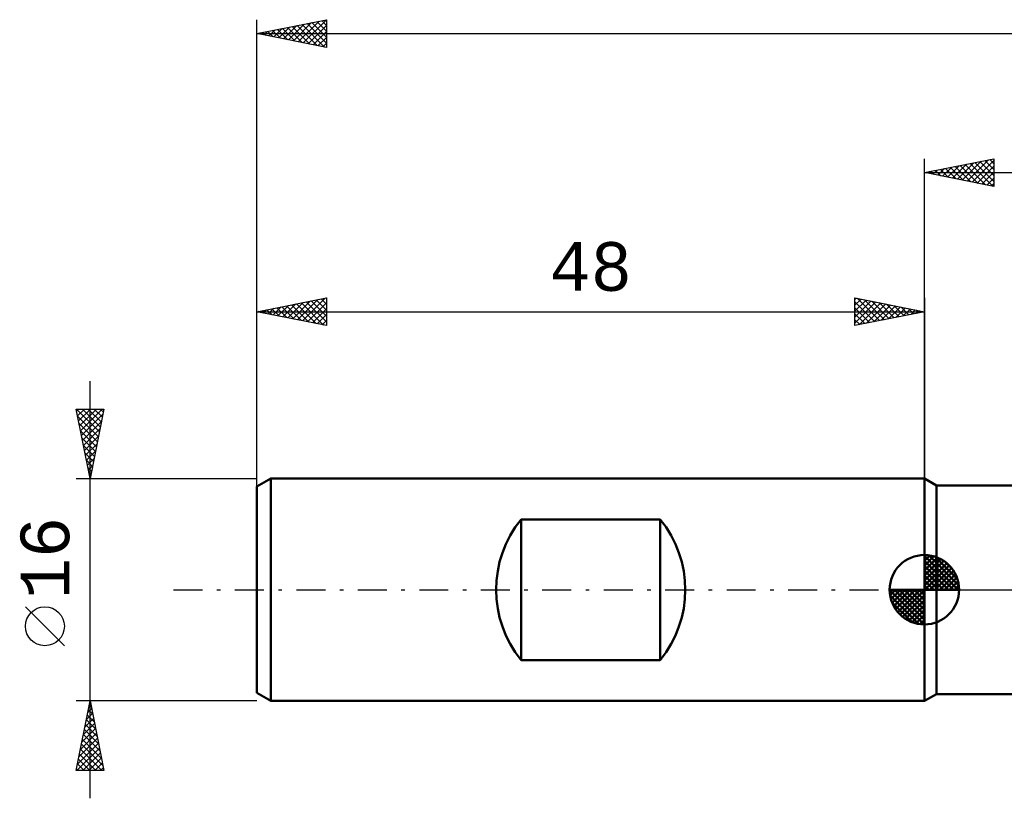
# Model space of a CAD drawing. Header units: millimetres. Extents: x -65 to 130, y -43 to 45.
# Tile 1 of 4: x -65 to 6, y -15 to 41. Entities that reach past the tile are written whole.
import ezdxf
from ezdxf.enums import TextEntityAlignment as Align

# ---------------------------------------------------------------- set-up
doc = ezdxf.new("R2010")
doc.units = ezdxf.units.MM
doc.header["$LTSCALE"] = 5.2
doc.linetypes.add('LONGDASH_DASH', pattern=[0.85, 0.4, -0.2, 0.05, -0.2])
for name, color, linetype in [('1', 4, 'CONTINUOUS'), ('2', 7, 'CONTINUOUS'), ('4', 2, 'LONGDASH_DASH'), ('NOCUT', 7, 'CONTINUOUS'), ('SK1', 4, 'CONTINUOUS'), ('SK2', 7, 'CONTINUOUS'), ('SK4', 2, 'LONGDASH_DASH')]:
    doc.layers.add(name, color=color, linetype=linetype)
doc.styles.get("Standard").update_dxf_attribs({"font": 'Monospac821 BT'})

msp = doc.modelspace()

# ---------------------------------------------------------------- linework, layer by layer
at = {"layer": '1', "color": 4, "linetype": 'CONTINUOUS', "lineweight": 50}
for p, q in [((0.866, 7.5), (0, 8)), ((0, -8), (0, 8)), ((0.866, 7.5), (12, 7.5)), ((0.866, -7.5), (0.866, 7.5)), ((0, -8), (0.866, -7.5)), ((0.866, -7.5), (12, -7.5))]:
    msp.add_line(p, q, dxfattribs=at)
at = {"layer": '2', "color": 7, "linetype": 'CONTINUOUS', "lineweight": 25}
for p, q in [((0, 0), (0, 31)), ((0, 30), (5, 31)), ((1.665, 29.667), (2.498, 30.5)), ((2.019, 29.596), (3.029, 30.606)), ((2.373, 29.525), (3.559, 30.712)), ((2.577, 30.515), (3.866, 29.227)), ((2.726, 29.455), (4.089, 30.818)), ((2.931, 30.586), (4.396, 29.121)), ((3.08, 29.384), (4.62, 30.924)), ((3.284, 30.657), (4.926, 29.015)), ((3.433, 29.313), (5, 30.88)), ((3.638, 30.728), (5, 29.365)), ((3.787, 29.243), (5, 30.456)), ((3.991, 30.798), (5, 29.79)), ((4.345, 30.869), (5, 30.214)), ((4.698, 30.94), (5, 30.638)), ((5, 31), (5, 29)), ((0, 30), (75, 30)), ((5, 29), (0, 30)), ((0.102, 30.02), (0.153, 29.969)), ((0.251, 29.95), (0.377, 30.075)), ((0.456, 30.091), (0.684, 29.863)), ((0.605, 29.879), (0.907, 30.181)), ((0.809, 30.162), (1.214, 29.757)), ((0.958, 29.808), (1.438, 30.288)), ((1.163, 30.233), (1.744, 29.651)), ((1.312, 29.738), (1.968, 30.394)), ((1.517, 30.303), (2.275, 29.545)), ((1.87, 30.374), (2.805, 29.439)), ((2.224, 30.445), (3.335, 29.333)), ((4.14, 29.172), (5, 30.032)), ((4.494, 29.101), (5, 29.607)), ((4.847, 29.031), (5, 29.183))]:
    msp.add_line(p, q, dxfattribs=at)
at = {"layer": '4', "color": 2, "linetype": 'LONGDASH_DASH', "lineweight": 25}
msp.add_line((0, 0), (75, 0), dxfattribs=at)
at = {"layer": 'NOCUT', "color": 7, "linetype": 'CONTINUOUS', "lineweight": 25}
for p, q in [((0.866, 7.5), (0, 8)), ((0, 8), (0, 0)), ((12, 7.5), (0.866, 7.5)), ((0, 0), (75, 0))]:
    msp.add_line(p, q, dxfattribs=at)
at = {"layer": 'SK1', "color": 4, "linetype": 'CONTINUOUS', "lineweight": 50}
for p, q in [((-47, 8), (-48, 7.423)), ((0, 8), (-47, 8)), ((-47, 8), (-47, -8)), ((-48, 7.423), (-48, -7.423)), ((-29, -5.056), (-29, 5.056)), ((-29, 5.056), (-19, 5.056)), ((-19, 5.056), (-19, -5.056)), ((0, 0), (0, 2.5)), ((0, 2.435), (0.063, 2.498)), ((0, 2.081), (0.387, 2.469)), ((0, 2.435), (2.435, 0)), ((0, 1.728), (0.677, 2.405)), ((0, 1.374), (0.941, 2.315)), ((0, 1.021), (1.182, 2.202)), ((0.308, 2.481), (2.481, 0.308)), ((0.761, 2.381), (2.381, 0.761)), ((0, 2.081), (2.081, 0)), ((0, 0.667), (1.401, 2.069)), ((0, 0.314), (1.604, 1.917)), ((0, 1.728), (1.728, 0)), ((0.04, 0), (1.787, 1.747)), ((0.393, 0), (1.953, 1.559)), ((1.486, 2.01), (2.01, 1.486)), ((0, 1.374), (1.374, 0)), ((0, 1.021), (1.021, 0)), ((0.747, 0), (2.101, 1.354)), ((1.101, 0), (2.229, 1.129)), ((1.454, 0), (2.338, 0.884)), ((0, 0), (-2.5, 0)), ((-2.498, -0.063), (-2.435, 0)), ((-2.469, -0.387), (-2.081, 0)), ((-2.405, -0.677), (-1.728, 0)), ((-2.315, -0.941), (-1.374, 0)), ((-2.202, -1.182), (-1.021, 0)), ((-2.161, 0), (0, -2.161)), ((-2.069, -1.401), (-0.667, 0)), ((-1.917, -1.604), (-0.314, 0)), ((-1.808, 0), (0, -1.808)), ((-1.454, 0), (0, -1.454)), ((-1.101, 0), (0, -1.101)), ((-0.747, 0), (0, -0.747)), ((-0.393, 0), (0, -0.393)), ((-0.04, 0), (0, -0.04)), ((0, 0.667), (0.667, 0)), ((0, 0.314), (0.314, 0)), ((0, 0), (2.5, 0)), ((0, -2.5), (0, 0)), ((1.808, 0), (2.423, 0.615)), ((2.161, 0), (2.479, 0.318)), ((-2.5, -0.015), (-0.015, -2.5)), ((-2.466, -0.402), (-0.402, -2.466)), ((-1.747, -1.787), (0, -0.04)), ((-1.559, -1.953), (0, -0.393)), ((-2.337, -0.884), (-0.884, -2.337)), ((-1.354, -2.101), (0, -0.747)), ((-1.129, -2.229), (0, -1.101)), ((-0.884, -2.338), (0, -1.454)), ((-0.615, -2.423), (0, -1.808)), ((-0.318, -2.479), (0, -2.161)), ((-19, -5.056), (-29, -5.056)), ((-48, -7.423), (-47, -8)), ((-47, -8), (0, -8))]:
    msp.add_line(p, q, dxfattribs=at)
for centre, radius, start, end in [((-22.8, 0), 8, 140.80503, 219.19497), ((-25.2, 0), 8, 320.80503, 39.19497), ((0, 0), 2.5, 90, 180), ((0, 0), 2.5, 0, 90), ((0, 0), 2.5, 180, 270), ((0, 0), 2.5, 270, 0)]:
    msp.add_arc(centre, radius, start, end, dxfattribs=at)
at = {"layer": 'SK2', "color": 7, "linetype": 'CONTINUOUS', "lineweight": 25}
for p, q in [((-48, 6), (-48, 41)), ((-48, 40), (-43, 41)), ((-46.792, 39.758), (-46.187, 40.363)), ((-46.438, 39.688), (-45.657, 40.469)), ((-46.167, 40.367), (-45.251, 39.45)), ((-46.084, 39.617), (-45.127, 40.575)), ((-45.814, 40.437), (-44.721, 39.344)), ((-45.731, 39.546), (-44.596, 40.681)), ((-45.46, 40.508), (-44.19, 39.238)), ((-45.377, 39.475), (-44.066, 40.787)), ((-45.107, 40.579), (-43.66, 39.132)), ((-45.024, 39.405), (-43.536, 40.893)), ((-44.753, 40.649), (-43.13, 39.026)), ((-44.67, 39.334), (-43.005, 40.999)), ((-44.4, 40.72), (-43, 39.32)), ((-44.317, 39.263), (-43, 40.58)), ((-44.046, 40.791), (-43, 39.745)), ((-43.693, 40.861), (-43, 40.169)), ((-43.339, 40.932), (-43, 40.593)), ((-43, 41), (-43, 39)), ((-48, 40), (75, 40)), ((-43, 39), (-48, 40)), ((-47.935, 40.013), (-47.903, 39.981)), ((-47.852, 39.97), (-47.778, 40.044)), ((-47.582, 40.084), (-47.372, 39.874)), ((-47.499, 39.9), (-47.248, 40.15)), ((-47.228, 40.154), (-46.842, 39.768)), ((-47.145, 39.829), (-46.718, 40.256)), ((-46.875, 40.225), (-46.312, 39.662)), ((-46.521, 40.296), (-45.781, 39.556)), ((-43.963, 39.193), (-43, 40.156)), ((-43.61, 39.122), (-43, 39.731)), ((-43.256, 39.051), (-43, 39.307)), ((-48, 7.076), (-48, 21)), ((-48, 20), (-43, 21)), ((-46.134, 19.627), (-45.201, 20.56)), ((-45.781, 19.556), (-44.671, 20.666)), ((-45.427, 19.485), (-44.141, 20.772)), ((-45.156, 20.569), (-43.735, 19.147)), ((-45.073, 19.415), (-43.61, 20.878)), ((-44.803, 20.639), (-43.204, 19.041)), ((-44.72, 19.344), (-43.08, 20.984)), ((-44.449, 20.71), (-43, 19.261)), ((-44.366, 19.273), (-43, 20.64)), ((-44.096, 20.781), (-43, 19.685)), ((-43.742, 20.852), (-43, 20.109)), ((-43.389, 20.922), (-43, 20.534)), ((-43.035, 20.993), (-43, 20.958)), ((-43, 21), (-43, 19)), ((-5, 19), (-5, 21)), ((-5, 21), (0, 20)), ((-5, 20.88), (-4.9, 20.98)), ((-5, 20.456), (-4.547, 20.909)), ((-5, 20.032), (-4.193, 20.839)), ((-5, 19.607), (-3.839, 20.768)), ((-5, 20.698), (-3.585, 19.283)), ((-5, 19.183), (-3.486, 20.697)), ((-4.847, 20.969), (-3.232, 19.354)), ((-4.698, 19.06), (-3.132, 20.626)), ((-4.317, 20.863), (-2.878, 19.424)), ((-4.168, 19.166), (-2.779, 20.556)), ((-3.787, 20.757), (-2.525, 19.495)), ((-3.256, 20.651), (-2.171, 19.566)), ((-2.726, 20.545), (-1.817, 19.637)), ((0, 21), (0, 8)), ((-48, 20), (0, 20)), ((-43, 19), (-48, 20)), ((-47.985, 20.003), (-47.977, 19.995)), ((-47.902, 19.98), (-47.853, 20.029)), ((-47.631, 20.074), (-47.447, 19.889)), ((-47.548, 19.91), (-47.322, 20.136)), ((-47.278, 20.144), (-46.917, 19.783)), ((-47.195, 19.839), (-46.792, 20.242)), ((-46.924, 20.215), (-46.386, 19.677)), ((-46.841, 19.768), (-46.262, 20.348)), ((-46.571, 20.286), (-45.856, 19.571)), ((-46.488, 19.698), (-45.731, 20.454)), ((-46.217, 20.357), (-45.326, 19.465)), ((-45.864, 20.427), (-44.795, 19.359)), ((-45.51, 20.498), (-44.265, 19.253)), ((-44.013, 19.203), (-43, 20.215)), ((-5, 20.274), (-3.939, 19.212)), ((0, 20), (-5, 19)), ((-5, 19.849), (-4.292, 19.142)), ((-3.638, 19.272), (-2.425, 20.485)), ((-3.107, 19.379), (-2.072, 20.414)), ((-2.577, 19.485), (-1.718, 20.344)), ((-2.196, 20.439), (-1.464, 19.707)), ((-2.047, 19.591), (-1.365, 20.273)), ((-1.665, 20.333), (-1.11, 19.778)), ((-1.517, 19.697), (-1.011, 20.202)), ((-1.135, 20.227), (-0.757, 19.849)), ((-0.986, 19.803), (-0.657, 20.131)), ((-0.605, 20.121), (-0.403, 19.919)), ((-0.456, 19.909), (-0.304, 20.061)), ((-0.074, 20.015), (-0.05, 19.99)), ((-43.659, 19.132), (-43, 19.791)), ((-43.306, 19.061), (-43, 19.367)), ((-5, 19.425), (-4.646, 19.071)), ((-5, 19.001), (-4.999, 19)), ((-60, -15), (-60, 15)), ((-60, 8), (-61, 13)), ((-61, 13), (-59, 13)), ((-60.98, 13), (-59.33, 11.35)), ((-60.97, 12.852), (-60.822, 13)), ((-60.9, 12.498), (-60.398, 13)), ((-60.829, 12.145), (-59.973, 13)), ((-60.758, 11.791), (-59.549, 13)), ((-60.687, 11.437), (-59.125, 13)), ((-60.556, 13), (-59.259, 11.703)), ((-60.132, 13), (-59.189, 12.057)), ((-59, 13), (-60, 8)), ((-59.708, 13), (-59.118, 12.41)), ((-59.283, 13), (-59.047, 12.764)), ((-60.899, 12.494), (-59.401, 10.996)), ((-60.617, 11.084), (-59.075, 12.626)), ((-60.546, 10.73), (-59.181, 12.095)), ((-60.793, 11.964), (-59.471, 10.643)), ((-60.687, 11.434), (-59.542, 10.289)), ((-60.475, 10.377), (-59.287, 11.565)), ((-60.581, 10.903), (-59.613, 9.935)), ((-60.405, 10.023), (-59.393, 11.035)), ((-60.475, 10.373), (-59.684, 9.582)), ((-60.334, 9.67), (-59.499, 10.504)), ((-60.263, 9.316), (-59.605, 9.974)), ((-60.369, 9.843), (-59.754, 9.228)), ((-60.262, 9.312), (-59.825, 8.875)), ((-60.193, 8.963), (-59.711, 9.444)), ((-60.156, 8.782), (-59.896, 8.521)), ((-60.122, 8.609), (-59.817, 8.913)), ((-61, 8), (-48, 8)), ((-60.051, 8.255), (-59.923, 8.383)), ((-60.05, 8.252), (-59.966, 8.168)), ((-61.85, -4.025), (-64.65, -1.225)), ((-60, -8), (-61, -8)), ((-61, -13), (-60, -8)), ((-60.06, -8.3), (-59.96, -8.2)), ((-60.057, -8.286), (-59.914, -8.429)), ((-48, -8), (-60, -8)), ((-60, -8), (-59, -13)), ((-60.272, -9.36), (-59.819, -8.907)), ((-60.199, -8.993), (-59.702, -9.489)), ((-60.166, -8.83), (-59.889, -8.553)), ((-60.128, -8.639), (-59.808, -8.959)), ((-60.484, -10.421), (-59.677, -9.614)), ((-60.378, -9.891), (-59.748, -9.26)), ((-60.34, -9.7), (-59.49, -10.55)), ((-60.269, -9.346), (-59.596, -10.02)), ((-60.696, -11.482), (-59.536, -10.321)), ((-60.59, -10.951), (-59.606, -9.968)), ((-60.481, -10.407), (-59.278, -11.611)), ((-60.411, -10.054), (-59.384, -11.08)), ((-60.908, -12.542), (-59.394, -11.028)), ((-60.802, -12.012), (-59.465, -10.675)), ((-60.623, -11.114), (-59.066, -12.671)), ((-60.552, -10.761), (-59.172, -12.141)), ((-60.942, -13), (-59.324, -11.382)), ((-60.764, -11.821), (-59.586, -13)), ((-60.694, -11.468), (-59.161, -13)), ((-60.518, -13), (-59.253, -11.735)), ((-60.906, -12.528), (-60.434, -13)), ((-60.835, -12.175), (-60.01, -13)), ((-60.093, -13), (-59.182, -12.089)), ((-59.669, -13), (-59.112, -12.442)), ((-59, -13), (-61, -13)), ((-60.976, -12.882), (-60.858, -13)), ((-59.245, -13), (-59.041, -12.796))]:
    msp.add_line(p, q, dxfattribs=at)
msp.add_circle((-63.25, -2.625), 1.4, dxfattribs=at)
at = {"layer": 'SK4', "color": 2, "linetype": 'LONGDASH_DASH', "lineweight": 25}
msp.add_line((-54, 0), (81, 0), dxfattribs=at)

# ---------------------------------------------------------------- texts
at = {"layer": 'SK2', "color": 7, "linetype": 'CONTINUOUS', "lineweight": 25}
msp.add_text('48', height=3.5, dxfattribs=at).set_placement((-24, 21.5), align=Align.CENTER)
msp.add_text('16', height=3.5, rotation=90, dxfattribs=at).set_placement((-61.5, 2.275), align=Align.CENTER)

doc.saveas('drawing.dxf')
